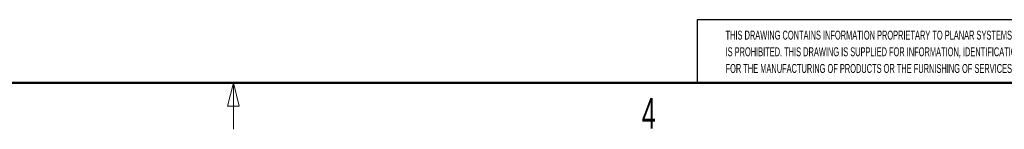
# Model space of a CAD drawing. Header units: millimetres. Extents: x 19 to 844, y 7 to 552.
# Tile 15 of 63: x 404 to 531, y 7 to 21. Entities that reach past the tile are written whole.
import ezdxf

# ---------------------------------------------------------------- set-up
doc = ezdxf.new("R2010")
doc.units = ezdxf.units.MM
doc.styles.add('SLDTEXTSTYLE0', font='TXT', dxfattribs={"width": 0.605})

# ---------------------------------------------------------------- blocks, each defined once
blk = doc.blocks.new('SW_NOTE_0')
at = {"color": 0, "linetype": 'Continuous', "lineweight": 0, "char_height": 1.15, "attachment_point": 1, "style": 'SLDTEXTSTYLE0'}
for s, insert in [('THIS DRAWING CONTAINS INFORMATION PROPRIETARY TO PLANAR SYSTEMS, INC., ANY REPRODUCTION IN PART OR WHOLE WITHOUT THE WRITTEN PERMISSION OF PLANAR SYSTEMS', (0, 1.48)), ('IS PROHIBITED. THIS DRAWING IS SUPPLIED FOR INFORMATION, IDENTIFICATION, ENGINEERING, EVALUATION, AND/OR INSPECTION PURPOSES ONLY AND MAY NOT BE USED AS BASIS', (0, -0.67)), ('FOR THE MANUFACTURING OF PRODUCTS OR THE FURNISHING OF SERVICES TO PLANAR SYSTEMS OR TO ANY THIRD PARTY UNLESS AUTHORIZED IN WRITING BY PLANAR SYSTEMS.', (0, -2.82))]:
    blk.add_mtext(s, dxfattribs=dict(at, insert=insert))

msp = doc.modelspace()

# ---------------------------------------------------------------- linework, layer by layer
at = {"color": 7, "linetype": 'Continuous', "lineweight": 25}
for p, q in [((491.795, 20.837), (491.795, 12.7)), ((641.35, 20.837), (491.795, 20.837))]:
    msp.add_line(p, q, dxfattribs=at)
at = {"color": 7, "linetype": 'Continuous', "lineweight": 50}
msp.add_line((25.4, 12.7), (838.2, 12.7), dxfattribs=at)
at = {"color": 7, "linetype": 'Continuous', "lineweight": 18}
for p, q in [((431.8, 12.7), (431.05, 9.7)), ((431.8, 12.7), (432.55, 9.7)), ((431.8, 12.7), (431.8, 6.7)), ((432.55, 9.7), (431.05, 9.7))]:
    msp.add_line(p, q, dxfattribs=at)

# ---------------------------------------------------------------- block references
at = {"color": 7, "linetype": 'Continuous', "lineweight": 0}
msp.add_blockref('SW_NOTE_0', (495.449, 17.947), dxfattribs=at)

# ---------------------------------------------------------------- texts
at = {"color": 7, "linetype": 'Continuous', "lineweight": 0, "insert": (485.531, 10.757), "char_height": 4, "attachment_point": 2, "style": 'SLDTEXTSTYLE0'}
msp.add_mtext('4', dxfattribs=at)

doc.saveas('drawing.dxf')
